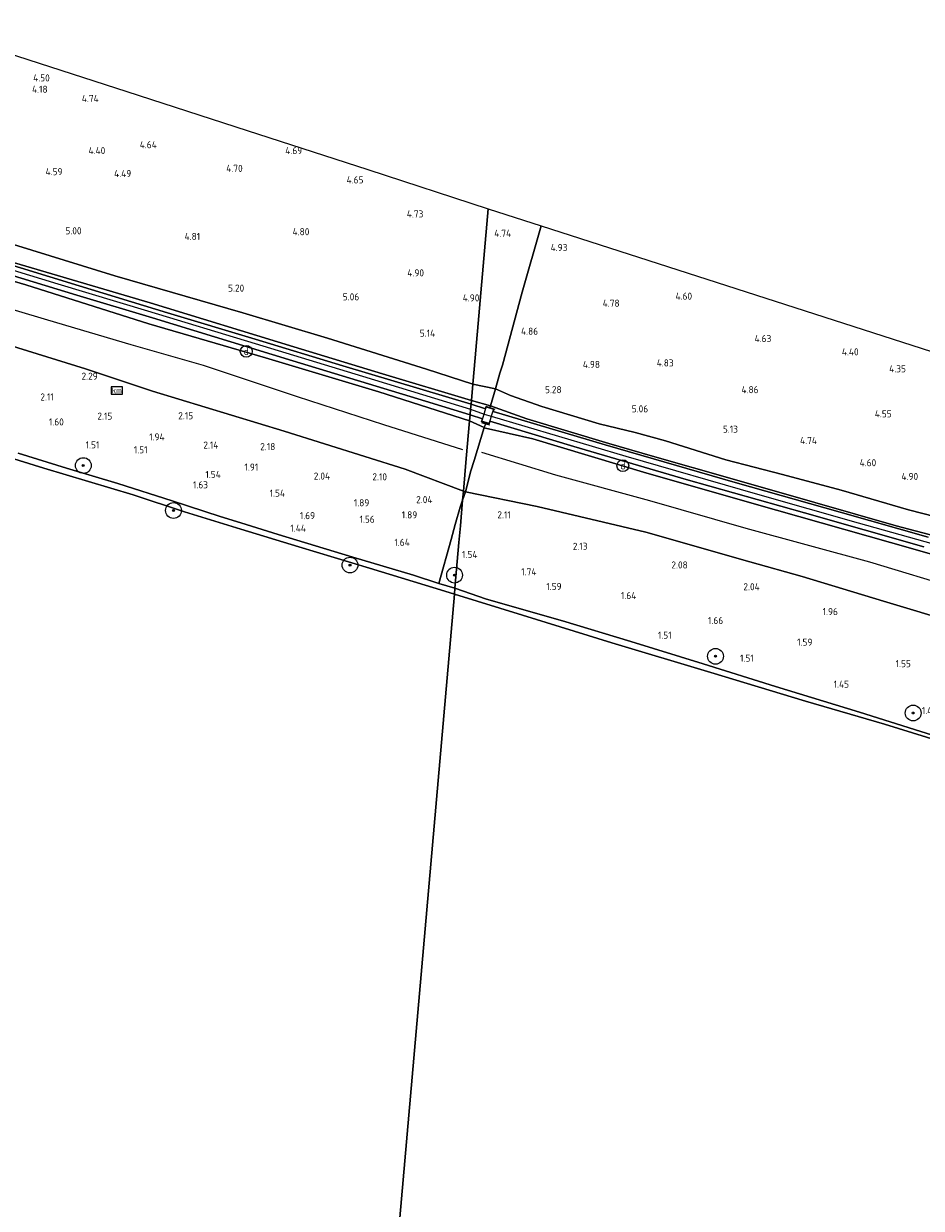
# Model space of a CAD drawing. Extents: x 126429 to 133038, y 413091 to 414846.
# Tile 115 of 256: x 128283 to 128511, y 413941 to 414242. Entities that reach past the tile are written whole.
import ezdxf
from ezdxf.enums import TextEntityAlignment as Align
from ezdxf.lldxf.tags import DXFTag

# ---------------------------------------------------------------- set-up
doc = ezdxf.new("R2010")
doc.units = 0
for name, color, linetype, lineweight in [('B-ME-GR-BOOM-S', 90, 'Continuous', 25), ('B-ME-GR-GRAS-GV', 60, 'Continuous', 13), ('B-ME-GW-TALUD_KRUIN-G', 90, 'Continuous', 18), ('B-ME-GW-TALUD_TEEN-G', 90, 'Continuous', 18), ('B-ME-IE-MEUBILAIR_DIJKPAAL-S', 7, 'Continuous', 25), ('B-ME-IE-TERREINAFSCHEIDING_DOORGANG-G', 210, 'Continuous', 18), ('B-ME-IE-TERREINAFSCHEIDING_KUNSTMATIG_HEKWERK-G', 20, 'IE-TERREINAFSCHEIDING-KUNSTMATIG', 18), ('B-ME-KG-GRENS_OPNAME-G', 210, 'KG-OPNAME', 18), ('B-ME-OB-BEKLEDING_STEEN-GV', 30, 'Continuous', 18), ('B-ME-OB-OEVERVOORZIENING-G', 7, 'Continuous', 18), ('B-ME-OG-BREUKLIJN-G', 7, 'Continuous', 18), ('B-ME-OG-HOOGTEPUNT-S', 7, 'Continuous', 25), ('B-ME-OG-WATER_RIVIER-GV', 130, 'Continuous', 18), ('B-ME-VH-VERHARDING_ASFALT-GV', 252, 'Continuous', 18), ('B-ME-VH-VERHARDING_ROOSTER-GV', 252, 'Continuous', 18), ('B-ME-WH-WINTERBED-G', 150, 'WH-WINTERBED', 18)]:
    doc.layers.add(name, color=color, linetype=linetype, lineweight=lineweight)
doc.layers.add('B-ME-WH-RAAI-S', color=7, linetype='Continuous')
doc.styles.add('NLCS-ISO', font='NLCS-ISO.ttf')
doc.styles.add('NLCS-ISO-ANNOTATIVE-T18', font='NLCS-ISO.ttf', dxfattribs={"height": 1.8})
doc.styles.get("Standard").update_dxf_attribs({"font": 'arial.ttf'})
doc.linetypes.add('IE-TERREINAFSCHEIDING-KUNSTMATIG', pattern='A,4,[82,NLCS.SHX,S=0.75,R=90,X=0,Y=0],4,-2', length=10)
tags = doc.linetypes.add('KG-OPNAME', pattern='A,5.5,-2,["O",Standard,S=1.8,R=0,X=-0.5,Y=-0.9],-2,5.5,-2,[5,NLCS.SHX,S=0.75,R=0,X=0,Y=0],-2', length=19).pattern_tags.tags
tags[6] = DXFTag(74, 10)
tags = doc.linetypes.add('WH-WINTERBED', pattern='A,6,-3.5,["WB",Standard,S=1.8,R=0,X=-1.5,Y=-0.9],-3.5,6,-3.5,6,-3.5,6,-3.5,6,-3.5', length=51).pattern_tags.tags
tags[6] = DXFTag(74, 10)

# ---------------------------------------------------------------- blocks, each defined once
blk = doc.blocks.new('SAL-HOOGTELABEL-SO')
at = {"color": 0, "linetype": 'ByBlock', "lineweight": -2, "style": 'NLCS-ISO-ANNOTATIVE-T18'}
blk.add_attdef('HOOGTE', text='', height=1.8, dxfattribs=at).set_placement((2.79, 0), align=Align.RIGHT)
blk = doc.blocks.new('SGR-BOOM_01-SO')
at = {"linetype": 'ByBlock', "lineweight": 18}
h = blk.add_hatch(color=0, dxfattribs=at)
h.dxf.hatch_style = 1
edge = h.paths.add_edge_path()
edge.add_arc((0, 0), 0.25, 0, 360)
at = {"color": 0, "linetype": 'ByBlock', "lineweight": 18}
for radius in [2, 0.25]:
    blk.add_circle((0, 0), radius, dxfattribs=at)
blk = doc.blocks.new('SIE-DIJKPAAL-SO')
at = {"color": 0, "linetype": 'ByBlock', "lineweight": 18}
blk.add_circle((0, 0), 1.5, dxfattribs=at)
at = {"color": 0, "linetype": 'ByBlock', "lineweight": 18, "style": 'NLCS-ISO'}
blk.add_text('d', height=1.8, dxfattribs=at).set_placement((0, 0), align=Align.MIDDLE_CENTER)
blk = doc.blocks.new('SOG-WATER_PAAL_RAAIPAAL-SO')
at = {"color": 0, "linetype": 'ByBlock', "lineweight": 18}
blk.add_lwpolyline([(-1.44375, -0.94375), (1.44375, -0.94375), (1.44375, 0.94375), (-1.44375, 0.94375)], close=True, dxfattribs=at)
at = {"color": 0, "linetype": 'ByBlock', "lineweight": 18, "style": 'NLCS-ISO'}
blk.add_text('km', height=1.5, dxfattribs=at).set_placement((0, 0), align=Align.MIDDLE_CENTER)

msp = doc.modelspace()

# ---------------------------------------------------------------- linework, layer by layer
at = {"layer": 'B-ME-GR-GRAS-GV'}
for points in [[(128240.003, 414247.172, 3.98), (128263.338, 414239.65, 4.045), (128278.394, 414235.035, 4.504), (128308.981, 414225.116, 4.579), (128339.568, 414215.197, 4.654), (128370.156, 414205.278, 4.729), (128400.743, 414195.359, 4.804), (128397.431, 414157.504, 5.153), (128396.84, 414150.751, 5.344), (128385.06, 414154.627, 5.356), (128359.947, 414162.425, 5.368), (128338.479, 414168.92, 5.343), (128305.975, 414178.263, 5.368), (128284.862, 414184.8, 5.387), (128263.75, 414191.337, 5.406), (128239.277, 414199.424, 5.468), (128221.858, 414204.58, 5.281), (128203.352, 414210.801, 5.168), (128176.693, 414220.024, 5.081), (128162.997, 414224.681, 5.118), (128149.116, 414228.937, 5.181), (128127.877, 414235.923, 5.093), (128102.497, 414244.589, 4.993)], [(128263.75, 414191.337, 5.406), (128284.862, 414184.8, 5.387), (128305.975, 414178.263, 5.368), (128338.479, 414168.92, 5.343), (128359.947, 414162.425, 5.368), (128385.06, 414154.627, 5.356), (128396.84, 414150.751, 5.344), (128396.479, 414146.629, 6.672), (128373.956, 414153.439, 6.674), (128351.433, 414160.249, 6.676), (128314.899, 414171.456, 6.571), (128276.7, 414182.729, 6.696)], [(128527.643, 414113.674, 5.151), (128507.487, 414118.87, 4.989), (128490.418, 414123.84, 5.089), (128475.48, 414127.796, 5.339), (128461.07, 414131.562, 5.401), (128445.772, 414136.363, 5.314), (128438.04, 414138.474, 5.326), (128428.891, 414140.72, 5.476), (128414.395, 414145.122, 5.539), (128406.401, 414147.923, 5.364), (128402.638, 414149.585, 5.301), (128403.745, 414153.546, 5.143), (128404.379, 414155.604, 5.081), (128409.351, 414174.162, 4.916), (128414.246, 414191.006, 4.744), (128513.353, 414159.06, 4.342)], [(128277.192, 414179.217, 6.587), (128296.345, 414173.421, 6.589), (128315.499, 414167.626, 6.591), (128351.171, 414156.747, 6.593), (128384.81, 414146.489, 6.691), (128396.156, 414142.945, 6.653), (128396.026, 414141.458, 6.631), (128372.946, 414148.811, 6.671), (128344.221, 414157.453, 6.628), (128314.607, 414166.128, 6.535), (128283.385, 414176.02, 6.527), (128253.044, 414184.931, 6.402)], [(128276.7, 414182.729, 6.696), (128314.899, 414171.456, 6.571), (128351.433, 414160.249, 6.676), (128373.956, 414153.439, 6.674), (128396.479, 414146.629, 6.672), (128396.397, 414145.703, 6.653), (128363.808, 414155.457, 6.737), (128341.565, 414162.169, 6.681), (128319.322, 414168.881, 6.625), (128296.898, 414175.731, 6.625), (128274.473, 414182.582, 6.625)], [(128266.514, 414164.563, 2.297), (128298.515, 414154.638, 2.291), (128315.531, 414149.034, 2.285), (128348.912, 414138.826, 2.287), (128379.659, 414129.156, 2.296), (128394.46, 414123.555, 2.323), (128394.215, 414121.29, 2.301), (128393.645, 414119.567, 2.209), (128392.368, 414115.112, 2.125), (128391.341, 414111.334, 1.655), (128388.249, 414100.142, 1.272), (128381.786, 414102.255, 1.413), (128366.381, 414106.856, 1.313), (128347.455, 414112.58, 1.375), (128337.969, 414115.568, 1.35), (128332.687, 414117.143, 1.463), (128320.472, 414121.162, 1.513), (128306.745, 414125.516, 1.325), (128293.717, 414129.426, 1.425), (128281.371, 414133.22, 1.513)], [(128514.298, 414112.142, 6.551), (128504.347, 414114.787, 6.601), (128483.676, 414120.68, 6.539), (128462.704, 414126.731, 6.601), (128442.435, 414132.488, 6.714), (128431.382, 414135.692, 6.701), (128410.567, 414141.943, 6.651), (128401.378, 414145.258, 6.69), (128402.638, 414149.585, 5.301), (128406.401, 414147.923, 5.364), (128414.395, 414145.122, 5.539), (128428.891, 414140.72, 5.476), (128438.04, 414138.474, 5.326), (128445.772, 414136.363, 5.314), (128461.07, 414131.562, 5.401), (128475.48, 414127.796, 5.339), (128490.418, 414123.84, 5.089), (128507.487, 414118.87, 4.989), (128527.643, 414113.674, 5.151)], [(128512.49, 414111.906, 6.569), (128490.091, 414118.224, 6.595), (128463.427, 414125.792, 6.591), (128430.483, 414135.326, 6.595), (128401.981, 414143.814, 6.649), (128402.189, 414144.435, 6.649), (128400.218, 414145.077, 6.649), (128400.049, 414144.531, 6.649), (128396.397, 414145.703, 6.653), (128396.479, 414146.629, 6.672), (128401.378, 414145.258, 6.69), (128410.567, 414141.943, 6.651), (128431.382, 414135.692, 6.701), (128442.435, 414132.488, 6.714), (128462.704, 414126.731, 6.601), (128483.676, 414120.68, 6.539), (128504.347, 414114.787, 6.601), (128514.298, 414112.142, 6.551)], [(128526.299, 414103.893, 6.412), (128508.55, 414108.968, 6.513), (128473.936, 414118.734, 6.515), (128441.051, 414128.168, 6.519), (128412.111, 414136.859, 6.579), (128400.03, 414139.609, 6.601), (128399.696, 414139.734, 6.553), (128396.026, 414141.458, 6.631), (128396.156, 414142.945, 6.653), (128399.287, 414141.984, 6.653), (128399.076, 414141.302, 6.653), (128401.043, 414140.7, 6.653), (128401.21, 414141.344, 6.653), (128422.524, 414134.914, 6.631), (128451.057, 414126.574, 6.555), (128481.055, 414118.072, 6.545), (128511.394, 414109.462, 6.541)], [(128519.965, 414090.017, 2.362), (128501.122, 414095.68, 2.425), (128480.518, 414101.877, 2.487), (128467.23, 414105.682, 2.587), (128440.816, 414113.156, 2.675), (128413.163, 414119.672, 2.375), (128394.965, 414123.429, 2.359), (128396.367, 414128.786, 3.266), (128397.165, 414131.403, 3.641), (128399.696, 414139.734, 6.553), (128400.03, 414139.609, 6.601), (128412.111, 414136.859, 6.579), (128441.051, 414128.168, 6.519), (128473.936, 414118.734, 6.515), (128508.55, 414108.968, 6.513), (128526.299, 414103.893, 6.412)], [(128528.725, 414056.874, 0.98), (128510.584, 414062.579, 1.067), (128495.008, 414067.412, 1.18), (128473.744, 414073.978, 1.317), (128455.326, 414079.766, 1.28), (128436.954, 414085.376, 1.455), (128419.639, 414090.63, 1.355), (128400.354, 414096.186, 1.342), (128392.308, 414098.963, 1.33), (128393.318, 414110.519, 1.705), (128393.693, 414114.796, 2.123), (128394.215, 414121.29, 2.301), (128394.965, 414123.429, 2.359), (128413.163, 414119.672, 2.375), (128440.816, 414113.156, 2.675), (128467.23, 414105.682, 2.587), (128480.518, 414101.877, 2.487), (128501.122, 414095.68, 2.425), (128519.965, 414090.017, 2.362)]]:
    msp.add_polyline3d(points, dxfattribs=at)
for points in [[(128395.189, 414131.888, 3.654), (128394.46, 414123.555, 2.323), (128379.659, 414129.156, 2.296), (128348.912, 414138.826, 2.287), (128315.531, 414149.034, 2.285), (128298.515, 414154.638, 2.291), (128266.514, 414164.563, 2.297), (128236.53, 414174.255, 2.307), (128213.548, 414181.316, 2.313), (128215.493, 414186.931, 3.649), (128218.965, 414196.004, 6.54), (128220.091, 414195.72, 6.454), (128225.459, 414193.782, 6.539), (128253.044, 414184.931, 6.402), (128283.385, 414176.02, 6.527), (128314.607, 414166.128, 6.535), (128344.221, 414157.453, 6.628), (128372.946, 414148.811, 6.671), (128396.026, 414141.458, 6.631)], [(128403.745, 414153.546, 5.143), (128402.638, 414149.585, 5.301), (128396.84, 414150.751, 5.344), (128397.431, 414157.504, 5.153), (128400.743, 414195.359, 4.804), (128414.246, 414191.006, 4.744), (128409.351, 414174.162, 4.916), (128404.379, 414155.604, 5.081)], [(128402.638, 414149.585, 5.301), (128401.378, 414145.258, 6.69), (128396.479, 414146.629, 6.672), (128396.84, 414150.751, 5.344)], [(128396.367, 414128.786, 3.266), (128394.965, 414123.429, 2.359), (128394.46, 414123.555, 2.323), (128395.189, 414131.888, 3.654), (128396.026, 414141.458, 6.631), (128399.696, 414139.734, 6.553), (128397.165, 414131.403, 3.641)], [(128394.965, 414123.429, 2.359), (128394.215, 414121.29, 2.301), (128394.46, 414123.555, 2.323)], [(128393.318, 414110.519, 1.705), (128392.308, 414098.963, 1.33), (128388.249, 414100.142, 1.272), (128391.341, 414111.334, 1.655), (128392.368, 414115.112, 2.125), (128393.645, 414119.567, 2.209), (128394.215, 414121.29, 2.301), (128393.693, 414114.796, 2.123)]]:
    msp.add_polyline3d(points, close=True, dxfattribs=at)
at = {"layer": 'B-ME-GW-TALUD_KRUIN-G'}
for points in [[(128221.504, 414200.026, 6.589), (128244.888, 414192.86, 6.718), (128276.7, 414182.729, 6.696), (128314.899, 414171.456, 6.571), (128351.433, 414160.249, 6.676), (128373.956, 414153.439, 6.674), (128396.479, 414146.629, 6.672)], [(128220.091, 414195.72, 6.454), (128225.459, 414193.782, 6.539), (128253.044, 414184.931, 6.402), (128283.385, 414176.02, 6.527), (128314.607, 414166.128, 6.535), (128344.221, 414157.453, 6.628), (128372.946, 414148.811, 6.671), (128396.026, 414141.458, 6.631)], [(128401.378, 414145.258, 6.69), (128396.479, 414146.629, 6.672)], [(128396.026, 414141.458, 6.631), (128399.696, 414139.734, 6.553), (128400.03, 414139.609, 6.601), (128412.111, 414136.859, 6.579), (128441.051, 414128.168, 6.519), (128473.936, 414118.734, 6.515), (128508.55, 414108.968, 6.513)], [(128392.308, 414098.963, 1.33), (128388.249, 414100.142, 1.272), (128381.786, 414102.255, 1.413), (128366.381, 414106.856, 1.313), (128347.455, 414112.58, 1.375), (128337.969, 414115.568, 1.35), (128332.687, 414117.143, 1.463), (128320.472, 414121.162, 1.513), (128306.745, 414125.516, 1.325), (128293.717, 414129.426, 1.425), (128281.371, 414133.22, 1.513)], [(128526.299, 414103.893, 6.412), (128508.55, 414108.968, 6.513)], [(128392.308, 414098.963, 1.33), (128400.354, 414096.186, 1.342), (128419.639, 414090.63, 1.355), (128436.954, 414085.376, 1.455), (128455.326, 414079.766, 1.28), (128473.744, 414073.978, 1.317), (128495.008, 414067.412, 1.18), (128510.584, 414062.579, 1.067), (128528.725, 414056.874, 0.98)]]:
    msp.add_polyline3d(points, dxfattribs=at)
at = {"layer": 'B-ME-GW-TALUD_TEEN-G'}
for points in [[(128066.721, 414255.57, 5.563), (128078.989, 414251.976, 5.343), (128102.497, 414244.589, 4.993), (128127.877, 414235.923, 5.093), (128149.116, 414228.937, 5.181), (128162.997, 414224.681, 5.118), (128176.693, 414220.024, 5.081), (128203.352, 414210.801, 5.168), (128221.858, 414204.58, 5.281), (128239.277, 414199.424, 5.468), (128263.75, 414191.337, 5.406), (128284.862, 414184.8, 5.387), (128305.975, 414178.263, 5.368), (128338.479, 414168.92, 5.343), (128359.947, 414162.425, 5.368), (128385.06, 414154.627, 5.356), (128396.84, 414150.751, 5.344)], [(128063.818, 414230.417, 2.383), (128100.711, 414219.056, 2.319), (128136.06, 414206.508, 2.199), (128155.956, 414199.841, 2.196), (128175.853, 414193.175, 2.193), (128208.484, 414183.034, 2.299), (128213.548, 414181.316, 2.313), (128236.53, 414174.255, 2.307), (128266.514, 414164.563, 2.297), (128298.515, 414154.638, 2.291), (128315.531, 414149.034, 2.285), (128348.912, 414138.826, 2.287), (128379.659, 414129.156, 2.296), (128394.46, 414123.555, 2.323)], [(128557.098, 414148.689, 5.789), (128553.345, 414146.522, 5.851), (128549.753, 414143.668, 5.726), (128544.714, 414138.566, 5.464), (128542.195, 414133.936, 5.201), (128538.13, 414122.93, 5.276), (128535.82, 414116.394, 5.276), (128534.484, 414113.561, 5.276), (128533.434, 414113.105, 5.214), (128531.202, 414113.057, 5.239), (128527.643, 414113.674, 5.151), (128507.487, 414118.87, 4.989), (128490.418, 414123.84, 5.089), (128475.48, 414127.796, 5.339), (128461.07, 414131.562, 5.401), (128445.772, 414136.363, 5.314), (128438.04, 414138.474, 5.326), (128428.891, 414140.72, 5.476), (128414.395, 414145.122, 5.539), (128406.401, 414147.923, 5.364), (128402.638, 414149.585, 5.301), (128396.84, 414150.751, 5.344)], [(128519.965, 414090.017, 2.362), (128501.122, 414095.68, 2.425), (128480.518, 414101.877, 2.487), (128467.23, 414105.682, 2.587), (128440.816, 414113.156, 2.675), (128413.163, 414119.672, 2.375), (128394.965, 414123.429, 2.359), (128394.46, 414123.555, 2.323)]]:
    msp.add_polyline3d(points, dxfattribs=at)
at = {"layer": 'B-ME-IE-TERREINAFSCHEIDING_DOORGANG-G'}
for points in [[(128402.638, 414149.585, 5.301), (128403.745, 414153.546, 5.143)], [(128394.965, 414123.429, 2.359), (128394.215, 414121.29, 2.301)], [(128394.215, 414121.29, 2.301), (128393.645, 414119.567, 2.209)]]:
    msp.add_polyline3d(points, dxfattribs=at)
at = {"layer": 'B-ME-IE-TERREINAFSCHEIDING_KUNSTMATIG_HEKWERK-G'}
for points in [[(128414.246, 414191.006, 4.744), (128409.351, 414174.162, 4.916), (128404.379, 414155.604, 5.081), (128403.745, 414153.546, 5.143)], [(128402.638, 414149.585, 5.301), (128401.378, 414145.258, 6.69), (128401.205, 414144.814, 6.699)], [(128400.13, 414145.173, 6.641), (128401.205, 414144.814, 6.699), (128402.418, 414144.409, 6.703)], [(128534.885, 414108.026, 6.501), (128530.525, 414108.028, 6.501), (128523.918, 414109.479, 6.539), (128514.298, 414112.142, 6.551), (128504.347, 414114.787, 6.601), (128483.676, 414120.68, 6.539), (128462.704, 414126.731, 6.601), (128442.435, 414132.488, 6.714), (128431.382, 414135.692, 6.701), (128410.567, 414141.943, 6.651), (128401.378, 414145.258, 6.69)], [(128400.111, 414140.741, 6.54), (128399.696, 414139.734, 6.553), (128397.165, 414131.403, 3.641), (128396.367, 414128.786, 3.266), (128394.965, 414123.429, 2.359)], [(128399.042, 414141.042, 6.691), (128400.111, 414140.741, 6.54), (128401.208, 414140.433, 6.666)], [(128393.645, 414119.567, 2.209), (128392.368, 414115.112, 2.125), (128391.341, 414111.334, 1.655), (128388.249, 414100.142, 1.272)]]:
    msp.add_polyline3d(points, dxfattribs=at)
at = {"layer": 'B-ME-KG-GRENS_OPNAME-G'}
for points in [[(128072.133, 414301.284, 4.626), (128075.383, 414300.237, 3.494), (128076.657, 414299.826, 3.527), (128099.992, 414292.304, 3.592), (128123.327, 414284.782, 3.657), (128146.662, 414277.26, 3.721), (128169.997, 414269.738, 3.786), (128193.333, 414262.216, 3.851), (128216.668, 414254.694, 3.916), (128240.003, 414247.172, 3.98), (128263.338, 414239.65, 4.045), (128278.394, 414235.035, 4.504), (128308.981, 414225.116, 4.579), (128339.568, 414215.197, 4.654), (128370.156, 414205.278, 4.729), (128400.743, 414195.359, 4.804)], [(128400.743, 414195.359, 4.804), (128414.246, 414191.006, 4.744), (128513.353, 414159.06, 4.342), (128528.38, 414177.149, 4.074), (128534.445, 414184.451, 1.344), (128538.069, 414188.813, 1.072), (128539.4899, 414190.5235, -0.0012), (128539.806, 414190.904, -0.24), (128548.482, 414201.348, -0.24), (128566.163, 414198.25, -0.24), (128573.716, 414196.927, 0.532), (128617.286, 414189.293, 0.824), (128633.435, 414178.918, 0.618), (128638.359, 414175.754, -0.24), (128717.291, 414125.043, -0.24), (128727.89, 414118.233, 0.89), (128766.603, 414093.362, 0.742)]]:
    msp.add_polyline3d(points, dxfattribs=at)
at = {"layer": 'B-ME-OB-BEKLEDING_STEEN-GV'}
for points in [[(128281.371, 414133.22, 1.513), (128293.717, 414129.426, 1.425), (128306.745, 414125.516, 1.325), (128320.472, 414121.162, 1.513), (128332.687, 414117.143, 1.463), (128337.969, 414115.568, 1.35), (128347.455, 414112.58, 1.375), (128366.381, 414106.856, 1.313), (128381.786, 414102.255, 1.413), (128388.249, 414100.142, 1.272), (128392.308, 414098.963, 1.33), (128392.17, 414097.387, 0.85), (128389.705, 414098.152, 0.85), (128370.579, 414104.007, 0.85), (128352.635, 414109.455, 0.85), (128337.963, 414113.937, 0.85), (128323.645, 414118.385, 0.85), (128310.589, 414122.625, 0.85), (128287.887, 414129.479, 0.85), (128269.038, 414135.252, 0.85)], [(128519.167, 414058.919, 0.85), (128501.401, 414064.388, 0.85), (128481.336, 414070.215, 0.85), (128457.327, 414077.531, 0.85), (128432.158, 414085.102, 0.85), (128409.483, 414092.057, 0.85), (128392.17, 414097.387, 0.85), (128392.308, 414098.963, 1.33), (128400.354, 414096.186, 1.342), (128419.639, 414090.63, 1.355), (128436.954, 414085.376, 1.455), (128455.326, 414079.766, 1.28), (128473.744, 414073.978, 1.317), (128495.008, 414067.412, 1.18), (128510.584, 414062.579, 1.067), (128528.725, 414056.874, 0.98)]]:
    msp.add_polyline3d(points, dxfattribs=at)
at = {"layer": 'B-ME-OB-OEVERVOORZIENING-G'}
for points in [[(128060.464, 414202.455, 0.85), (128062.128, 414201.938, 0.85), (128074.015, 414197.925, 0.85), (128086.834, 414193.741, 0.85), (128104.478, 414187.916, 0.85), (128121.925, 414182.297, 0.85), (128140.529, 414176.401, 0.85), (128160.285, 414169.9, 0.85), (128177.359, 414164.643, 0.85), (128193.844, 414159.018, 0.85), (128201.482, 414156.56, 0.85), (128203.962, 414155.795, 0.85), (128214.039, 414152.686, 0.85), (128230.718, 414147.295, 0.863), (128248.736, 414141.744, 0.85), (128269.038, 414135.252, 0.85), (128287.887, 414129.479, 0.85), (128310.589, 414122.625, 0.85), (128323.645, 414118.385, 0.85), (128337.963, 414113.937, 0.85), (128352.635, 414109.455, 0.85), (128370.579, 414104.007, 0.85), (128389.705, 414098.152, 0.85), (128392.17, 414097.387, 0.85)], [(128392.17, 414097.387, 0.85), (128409.483, 414092.057, 0.85), (128432.158, 414085.102, 0.85), (128457.327, 414077.531, 0.85), (128481.336, 414070.215, 0.85), (128501.401, 414064.388, 0.85), (128519.167, 414058.919, 0.85)]]:
    msp.add_polyline3d(points, dxfattribs=at)
at = {"layer": 'B-ME-OG-BREUKLIJN-G'}
for points in [[(128216.992, 414188.99, 4.041), (128241.532, 414181.56, 4.216), (128264.96, 414174.233, 4.266), (128288.873, 414167.096, 4.316), (128309.993, 414160.812, 4.466), (128328.401, 414155.582, 4.591), (128352.269, 414147.61, 4.553), (128374.182, 414140.572, 4.278), (128394.261, 414134.211, 4.228)], [(128551.908, 414108.142, 4.053), (128549.646, 414099.374, 4.091), (128548.841, 414097.517, 4.116), (128547.743, 414096.123, 4.141), (128546.167, 414094.893, 4.116), (128544.605, 414094.246, 4.103), (128542.596, 414093.99, 4.078), (128537.305, 414094.268, 4.128), (128520.626, 414098.621, 4.228), (128497.646, 414105.583, 4.303), (128466.236, 414114.09, 4.341), (128441.838, 414121.136, 4.166), (128417.961, 414127.663, 4.241), (128399.109, 414133.386, 4.253)]]:
    msp.add_polyline3d(points, dxfattribs=at)
at = {"layer": 'B-ME-OG-WATER_RIVIER-GV'}
for points in [[(128269.038, 414135.252, 0.85), (128287.887, 414129.479, 0.85), (128310.589, 414122.625, 0.85), (128323.645, 414118.385, 0.85), (128337.963, 414113.937, 0.85), (128352.635, 414109.455, 0.85), (128370.579, 414104.007, 0.85), (128389.705, 414098.152, 0.85), (128392.17, 414097.387, 0.85), (128373.576, 413884.915, 0.85)], [(128518.496, 413845.393, 0.85), (128500.743, 413850.077, 0.85), (128480.031, 413855.241, 0.85), (128465.307, 413859.239, 0.85), (128448.745, 413863.868, 0.85), (128426.695, 413870.309, 0.85), (128407.172, 413875.266, 0.85), (128388.847, 413880.446, 0.85), (128373.576, 413884.915, 0.85), (128392.17, 414097.387, 0.85), (128409.483, 414092.057, 0.85), (128432.158, 414085.102, 0.85), (128457.327, 414077.531, 0.85), (128481.336, 414070.215, 0.85), (128501.401, 414064.388, 0.85), (128519.167, 414058.919, 0.85)]]:
    msp.add_polyline3d(points, dxfattribs=at)
at = {"layer": 'B-ME-VH-VERHARDING_ASFALT-GV'}
for points in [[(128274.473, 414182.582, 6.625), (128296.898, 414175.731, 6.625), (128319.322, 414168.881, 6.625), (128341.565, 414162.169, 6.681), (128363.808, 414155.457, 6.737), (128396.397, 414145.703, 6.653), (128396.286, 414144.432, 6.634), (128396.156, 414142.945, 6.653), (128384.81, 414146.489, 6.691), (128351.171, 414156.747, 6.593), (128315.499, 414167.626, 6.591), (128296.345, 414173.421, 6.589), (128277.192, 414179.217, 6.587)], [(128511.394, 414109.462, 6.541), (128481.055, 414118.072, 6.545), (128451.057, 414126.574, 6.555), (128422.524, 414134.914, 6.631), (128401.21, 414141.344, 6.653), (128401.043, 414140.7, 6.653), (128399.076, 414141.302, 6.653), (128399.287, 414141.984, 6.653), (128396.156, 414142.945, 6.653), (128396.286, 414144.432, 6.634), (128396.397, 414145.703, 6.653), (128400.049, 414144.531, 6.649), (128400.218, 414145.077, 6.649), (128402.189, 414144.435, 6.649), (128401.981, 414143.814, 6.649), (128430.483, 414135.326, 6.595), (128463.427, 414125.792, 6.591), (128490.091, 414118.224, 6.595), (128512.49, 414111.906, 6.569)]]:
    msp.add_polyline3d(points, dxfattribs=at)
at = {"layer": 'B-ME-VH-VERHARDING_ROOSTER-GV'}
msp.add_polyline3d([(128401.539, 414142.618, 6.691), (128400.988, 414140.793, 6.678), (128399.175, 414141.34, 6.691), (128399.726, 414143.165, 6.672), (128400.276, 414144.989, 6.653), (128402.089, 414144.442, 6.703)], close=True, dxfattribs=at)
at = {"layer": 'B-ME-WH-WINTERBED-G'}
for points in [[(128066.084, 414249.731, 6.685), (128092.918, 414240.684, 6.685), (128119.752, 414231.637, 6.685), (128146.509, 414222.751, 6.681), (128173.266, 414213.866, 6.677), (128196.101, 414206.259, 6.647), (128218.936, 414198.653, 6.616), (128220.8, 414198.033, 6.616), (128244.753, 414190.602, 6.617), (128268.707, 414183.172, 6.618), (128291.493, 414176.286, 6.622), (128314.28, 414169.401, 6.626), (128341.573, 414161.106, 6.627), (128368.866, 414152.811, 6.628), (128396.286, 414144.432, 6.634)], [(128396.286, 414144.432, 6.634), (128399.726, 414143.165, 6.672), (128401.539, 414142.618, 6.691), (128435.694, 414132.49, 6.611), (128469.171, 414122.873, 6.573), (128494.711, 414115.571, 6.569), (128520.108, 414108.474, 6.561)]]:
    msp.add_polyline3d(points, dxfattribs=at)

# ---------------------------------------------------------------- block references
at = {"layer": 'B-ME-GR-BOOM-S'}
for p in [(128297.943, 414130.101, 1.323), (128320.849, 414118.689, 0.777), (128365.666, 414104.819, 0.84), (128392.212, 414102.264, 1.503), (128458.471, 414081.646, 1.385), (128508.653, 414067.236, 1.337)]:
    msp.add_blockref('SGR-BOOM_01-SO', p, dxfattribs=at)
at = {"layer": 'B-ME-IE-MEUBILAIR_DIJKPAAL-S'}
for p in [(128339.318, 414159.115, 6.63), (128434.939, 414130.062, 6.535)]:
    msp.add_blockref('SIE-DIJKPAAL-SO', p, dxfattribs=at)
at = {"layer": 'B-ME-OG-HOOGTEPUNT-S'}
for p, values in [((128286.641, 414227.674, 4.5), {'HOOGTE': '4.50'}), ((128286.091, 414224.797, 4.175), {'HOOGTE': '4.18'}), ((128299.065, 414222.459, 4.738), {'HOOGTE': '4.74'}), ((128300.743, 414209.21, 4.403), {'HOOGTE': '4.40'}), ((128313.813, 414210.707, 4.635), {'HOOGTE': '4.64'}), ((128350.743, 414209.21, 4.687), {'HOOGTE': '4.69'}), ((128289.876, 414203.868, 4.588), {'HOOGTE': '4.59'}), ((128307.329, 414203.376, 4.49), {'HOOGTE': '4.49'}), ((128335.626, 414204.704, 4.702), {'HOOGTE': '4.70'}), ((128366.305, 414201.766, 4.652), {'HOOGTE': '4.65'}), ((128381.493, 414193.114, 4.725), {'HOOGTE': '4.73'}), ((128294.715, 414188.846, 5), {'HOOGTE': '5.00'}), ((128324.823, 414187.418, 4.813), {'HOOGTE': '4.81'}), ((128352.561, 414188.607, 4.8), {'HOOGTE': '4.80'}), ((128403.786, 414188.196, 4.738), {'HOOGTE': '4.74'}), ((128418.091, 414184.602, 4.925), {'HOOGTE': '4.93'}), ((128381.668, 414178.152, 4.9), {'HOOGTE': '4.90'}), ((128336.016, 414174.275, 5.202), {'HOOGTE': '5.20'}), ((128365.216, 414172.057, 5.064), {'HOOGTE': '5.06'}), ((128449.739, 414172.236, 4.6), {'HOOGTE': '4.60'}), ((128395.731, 414171.786, 4.902), {'HOOGTE': '4.90'}), ((128431.331, 414170.44, 4.777), {'HOOGTE': '4.78'}), ((128410.637, 414163.332, 4.863), {'HOOGTE': '4.86'}), ((128384.497, 414162.823, 5.138), {'HOOGTE': '5.14'}), ((128469.852, 414161.46, 4.627), {'HOOGTE': '4.63'}), ((128492.016, 414158.07, 4.4), {'HOOGTE': '4.40'}), ((128426.347, 414154.893, 4.977), {'HOOGTE': '4.98'}), ((128445.049, 414155.261, 4.825), {'HOOGTE': '4.83'}), ((128504.028, 414153.788, 4.35), {'HOOGTE': '4.35'}), ((128298.816, 414151.893, 2.291), {'HOOGTE': '2.29'}), ((128416.603, 414148.48, 5.276), {'HOOGTE': '5.28'}), ((128466.603, 414148.48, 4.858), {'HOOGTE': '4.86'}), ((128287.649, 414146.627, 2.113), {'HOOGTE': '2.11'}), ((128302.513, 414141.744, 2.147), {'HOOGTE': '2.15'}), ((128323.052, 414141.853, 2.15), {'HOOGTE': '2.15'}), ((128438.585, 414143.601, 5.063), {'HOOGTE': '5.06'}), ((128500.413, 414142.33, 4.55), {'HOOGTE': '4.55'}), ((128290.21, 414140.278, 1.6), {'HOOGTE': '1.60'}), ((128315.8, 414136.474, 1.938), {'HOOGTE': '1.94'}), ((128461.38, 414138.444, 5.125), {'HOOGTE': '5.13'}), ((128299.221, 414134.441, 1.514), {'HOOGTE': '1.51'}), ((128311.463, 414133.205, 1.513), {'HOOGTE': '1.51'}), ((128329.463, 414134.409, 2.135), {'HOOGTE': '2.14'}), ((128343.907, 414134.003, 2.175), {'HOOGTE': '2.18'}), ((128481.441, 414135.582, 4.738), {'HOOGTE': '4.74'}), ((128496.492, 414129.925, 4.6), {'HOOGTE': '4.60'}), ((128330.074, 414126.956, 1.538), {'HOOGTE': '1.54'}), ((128339.574, 414128.808, 1.913), {'HOOGTE': '1.91'}), ((128326.813, 414124.302, 1.627), {'HOOGTE': '1.63'}), ((128357.819, 414126.533, 2.035), {'HOOGTE': '2.04'}), ((128372.269, 414126.33, 2.1), {'HOOGTE': '2.10'}), ((128507.13, 414126.439, 4.904), {'HOOGTE': '4.90'}), ((128346.389, 414122.206, 1.538), {'HOOGTE': '1.54'}), ((128367.777, 414119.744, 1.888), {'HOOGTE': '1.89'}), ((128383.811, 414120.539, 2.035), {'HOOGTE': '2.04'}), ((128354.004, 414116.479, 1.69), {'HOOGTE': '1.69'}), ((128369.148, 414115.554, 1.563), {'HOOGTE': '1.56'}), ((128379.948, 414116.665, 1.888), {'HOOGTE': '1.89'}), ((128403.678, 414116.682, 2.113), {'HOOGTE': '2.11'}), ((128351.681, 414113.284, 1.443), {'HOOGTE': '1.44'}), ((128378.052, 414109.695, 1.64), {'HOOGTE': '1.64'}), ((128423.185, 414108.688, 2.125), {'HOOGTE': '2.13'}), ((128395.239, 414106.618, 1.537), {'HOOGTE': '1.54'}), ((128448.626, 414103.949, 2.075), {'HOOGTE': '2.08'}), ((128410.218, 414102.23, 1.737), {'HOOGTE': '1.74'}), ((128416.603, 414098.48, 1.592), {'HOOGTE': '1.59'}), ((128466.903, 414098.423, 2.04), {'HOOGTE': '2.04'}), ((128435.575, 414096.175, 1.637), {'HOOGTE': '1.64'}), ((128486.751, 414092.087, 1.963), {'HOOGTE': '1.96'}), ((128457.631, 414089.844, 1.662), {'HOOGTE': '1.66'}), ((128444.525, 414086.098, 1.513), {'HOOGTE': '1.51'}), ((128480.289, 414084.335, 1.587), {'HOOGTE': '1.59'}), ((128465.402, 414080.276, 1.513), {'HOOGTE': '1.51'}), ((128505.28, 414078.871, 1.55), {'HOOGTE': '1.55'}), ((128489.582, 414073.665, 1.45), {'HOOGTE': '1.45'}), ((128511.984, 414066.945, 1.488), {'HOOGTE': '1.49'})]:
    msp.add_blockref('SAL-HOOGTELABEL-SO', p, dxfattribs=at).add_auto_attribs(values)
at = {"layer": 'B-ME-WH-RAAI-S'}
msp.add_blockref('SOG-WATER_PAAL_RAAIPAAL-SO', (128306.438, 414149.189, 2.304), dxfattribs=at)

doc.saveas('drawing.dxf')
